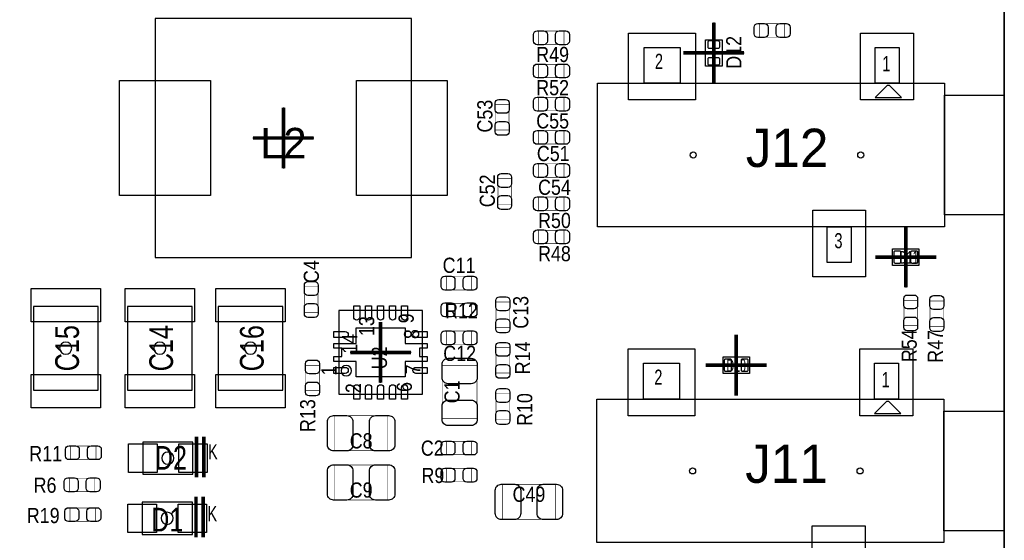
# Model space of a CAD drawing. Extents: x -1 to 170, y -5 to 90.
# Tile 7 of 9: x 129 to 170, y 25 to 47. Entities that reach past the tile are written whole.
import ezdxf
from ezdxf.enums import TextEntityAlignment as Align

# ---------------------------------------------------------------- set-up
doc = ezdxf.new("R2010")
doc.units = 0
for name, color, linetype in [('BG_OUTLINE', 3, 'CONTINUOUS'), ('PG_ASSEMBLY_TOP', 140, 'CONTINUOUS'), ('PG_BODY_CENTER', 211, 'CONTINUOUS'), ('PIN_BOTTOM', 2, 'CONTINUOUS'), ('PIN_TOP', 160, 'CONTINUOUS'), ('RD_ASSEMBLY_TOP', 140, 'CONTINUOUS')]:
    doc.layers.add(name, color=color, linetype=linetype)

msp = doc.modelspace()

# ---------------------------------------------------------------- linework, layer by layer
at = {"layer": 'BG_OUTLINE'}
msp.add_lwpolyline([(0, 89.662), (169.926, 89.662), (169.926, 78.882748), (164.405818, 78.882748), (164.406072, 78.882748, 0.414139), (163.40582, 77.88275), (163.40582, 77.125068, 0.414205), (164.405818, 76.12507), (164.405564, 76.124816), (169.926, 76.12507), (169.926, 50.868072), (164.405818, 50.868072, 0.414212), (163.40582, 49.868074), (163.40582, 49.110392, 0.414205), (164.405818, 48.110394), (169.926, 48.110394), (169.926, 0), (0, 0)], format="xyb", dxfattribs=at)
for points in [[(169.926, 0), (169.926, 48.110394)], [(169.926, 44.565062), (169.926, 44.59351)], [(169.926, 44.300394), (169.926, 44.283884)]]:
    msp.add_lwpolyline(points, dxfattribs=at)
at = {"layer": 'PG_ASSEMBLY_TOP'}
for points in [[(145.151602, 46.73219), (134.451598, 46.73219), (134.451598, 36.73221), (145.151602, 36.73221), (145.151602, 46.73219)], [(145.61566, 31.01594), (145.61566, 34.51606), (142.11554, 34.51606), (142.11554, 31.01594), (145.61566, 31.01594)]]:
    msp.add_lwpolyline(points, dxfattribs=at)
for points, const_width in [([(159.693102, 45.948092), (159.693102, 46.507908), (160.753298, 46.507908), (160.753298, 45.948092), (159.693102, 45.948092)], 0.024892), ([(150.472902, 45.643292), (150.472902, 46.203108), (151.533098, 46.203108), (151.533098, 45.643292), (150.472902, 45.643292)], 0.024892), ([(150.472902, 44.255436), (150.472902, 44.815252), (151.533098, 44.815252), (151.533098, 44.255436), (150.472902, 44.255436)], 0.024892), ([(150.472902, 42.86758), (150.472902, 43.427396), (151.533098, 43.427396), (151.533098, 42.86758), (150.472902, 42.86758)], 0.024892), ([(149.225508, 42.065702), (148.665692, 42.065702), (148.665692, 43.125898), (149.225508, 43.125898), (149.225508, 42.065702)], 0.024892), ([(151.533098, 42.03954), (151.533098, 41.479724), (150.472902, 41.479724), (150.472902, 42.03954), (151.533098, 42.03954)], 0.024892), ([(150.472902, 40.091868), (150.472902, 40.651684), (151.533098, 40.651684), (151.533098, 40.091868), (150.472902, 40.091868)], 0.024892), ([(148.767292, 40.027098), (149.327108, 40.027098), (149.327108, 38.966902), (148.767292, 38.966902), (148.767292, 40.027098)], 0.024892), ([(150.472902, 38.704012), (150.472902, 39.263828), (151.533098, 39.263828), (151.533098, 38.704012), (150.472902, 38.704012)], 0.024892), ([(150.472902, 37.316156), (150.472902, 37.875972), (151.533098, 37.875972), (151.533098, 37.316156), (150.472902, 37.316156)], 0.024892), ([(147.672298, 35.941508), (147.672298, 35.381692), (146.612102, 35.381692), (146.612102, 35.941508), (147.672298, 35.941508)], 0.024892), ([(141.249908, 34.448496), (140.690092, 34.448496), (140.690092, 35.508692), (141.249908, 35.508692), (141.249908, 34.448496)], 0.024892), ([(146.612102, 34.264092), (146.612102, 34.823908), (147.672298, 34.823908), (147.672298, 34.264092), (146.612102, 34.264092)], 0.024892), ([(148.691092, 34.870898), (149.250908, 34.870898), (149.250908, 33.810702), (148.691092, 33.810702), (148.691092, 34.870898)], 0.024892), ([(165.734492, 34.947098), (166.294308, 34.947098), (166.294308, 33.886902), (165.734492, 33.886902), (165.734492, 34.947098)], 0.024892), ([(166.826692, 34.921698), (167.386508, 34.921698), (167.386508, 33.861502), (166.826692, 33.861502), (166.826692, 34.921698)], 0.024892), ([(146.612102, 33.09874), (146.612102, 33.658556), (147.672298, 33.658556), (147.672298, 33.09874), (146.612102, 33.09874)], 0.024892), ([(149.250908, 31.905702), (148.691092, 31.905702), (148.691092, 32.965898), (149.250908, 32.965898), (149.250908, 31.905702)], 0.024892), ([(141.300708, 31.169102), (140.740892, 31.169102), (140.740892, 32.229298), (141.300708, 32.229298), (141.300708, 31.169102)], 0.024892), ([(147.897596, 30.014926), (146.437604, 30.014926), (146.437604, 32.215074), (147.897596, 32.215074), (147.897596, 30.014926)], 0.024892), ([(148.691092, 31.035498), (149.250908, 31.035498), (149.250908, 29.975302), (148.691092, 29.975302), (148.691092, 31.035498)], 0.024892), ([(144.152874, 30.117796), (144.152874, 28.657804), (141.952726, 28.657804), (141.952726, 30.117796), (144.152874, 30.117796)], 0.024892), ([(136.175496, 27.5463), (136.175496, 29.246322)], 0.150114), ([(136.475724, 27.5463), (136.475724, 29.246322)], 0.150114), ([(130.914902, 28.295092), (130.914902, 28.854908), (131.975098, 28.854908), (131.975098, 28.295092), (130.914902, 28.295092)], 0.024892), ([(146.612102, 28.490672), (146.612102, 29.050488), (147.672298, 29.050488), (147.672298, 28.490672), (146.612102, 28.490672)], 0.024892), ([(144.152874, 28.060396), (144.152874, 26.600404), (141.952726, 26.600404), (141.952726, 28.060396), (144.152874, 28.060396)], 0.024892), ([(147.672298, 27.915108), (147.672298, 27.355292), (146.612102, 27.355292), (146.612102, 27.915108), (147.672298, 27.915108)], 0.024892), ([(130.864102, 26.948892), (130.864102, 27.508708), (131.924298, 27.508708), (131.924298, 26.948892), (130.864102, 26.948892)], 0.024892), ([(148.963126, 25.787604), (148.963126, 27.247596), (151.163274, 27.247596), (151.163274, 25.787604), (148.963126, 25.787604)], 0.024892), ([(136.150096, 25.0317), (136.150096, 26.731722)], 0.150114), ([(136.450324, 25.0317), (136.450324, 26.731722)], 0.150114), ([(131.949698, 26.264108), (131.949698, 25.704292), (130.889502, 25.704292), (130.889502, 26.264108), (131.949698, 26.264108)], 0.024892)]:
    msp.add_lwpolyline(points, dxfattribs=dict(at, const_width=const_width))
for points in [[(157.434788, 45.83811), (158.134812, 45.83811), (158.134812, 44.73829), (157.434788, 44.73829)], [(154.8765, 44.020994), (154.8765, 45.521118), (156.37637, 45.521118), (156.37637, 44.020994)], [(164.526468, 44.020994), (164.526468, 45.521118), (165.526466, 45.521118), (165.526466, 44.020994)], [(152.926288, 38.021006), (152.926288, 44.020994), (167.426386, 44.020994), (167.426386, 38.021006)], [(164.526468, 43.421046), (165.626288, 43.421046), (165.126416, 43.920918), (165.02634, 43.920918)], [(167.426386, 38.520878), (167.426386, 43.521122), (169.926508, 43.521122), (169.926508, 38.520878)], [(162.526472, 36.520882), (162.526472, 38.021006), (163.52647, 38.021006), (163.52647, 36.520882)], [(166.36111, 37.103812), (166.36111, 36.403788), (165.26129, 36.403788), (165.26129, 37.103812)], [(129.35839, 34.69386), (129.35839, 31.19374), (132.05841, 31.19374), (132.05841, 34.69386)], [(133.289802, 34.69386), (133.289802, 31.19374), (135.989822, 31.19374), (135.989822, 34.69386)], [(137.07618, 34.69386), (137.07618, 31.19374), (139.7762, 31.19374), (139.7762, 34.69386)], [(159.27451, 32.582612), (159.27451, 31.882588), (158.17469, 31.882588), (158.17469, 32.582612)], [(154.8511, 30.813756), (154.8511, 32.31388), (156.35097, 32.31388), (156.35097, 30.813756)], [(164.501068, 30.813756), (164.501068, 32.31388), (165.501066, 32.31388), (165.501066, 30.813756)], [(152.900888, 24.813768), (152.900888, 30.813756), (167.400986, 30.813756), (167.400986, 24.813768)], [(164.501068, 30.213808), (165.600888, 30.213808), (165.101016, 30.71368), (165.00094, 30.71368)], [(167.400986, 25.31364), (167.400986, 30.313884), (169.901108, 30.313884), (169.901108, 25.31364)], [(136.025636, 29.021278), (133.925564, 29.021278), (133.925564, 27.671522), (136.025636, 27.671522)], [(136.000236, 26.506678), (133.900164, 26.506678), (133.900164, 25.156922), (136.000236, 25.156922)]]:
    msp.add_lwpolyline(points, close=True, dxfattribs=at)
at = {"layer": 'PG_ASSEMBLY_TOP', "const_width": 0.0508}
for points in [[(157.8356, 45.93971, 1), (157.734, 45.93971, 1), (157.8356, 45.93971)], [(166.51351, 36.7538, 1), (166.41191, 36.7538, 1), (166.51351, 36.7538)], [(159.42691, 32.2326, 1), (159.32531, 32.2326, 1), (159.42691, 32.2326)]]:
    msp.add_lwpolyline(points, format="xyb", dxfattribs=at)
at = {"layer": 'PG_ASSEMBLY_TOP'}
msp.add_lwpolyline([(142.647924, 32.004, 1), (142.213076, 32.004, 1), (142.647924, 32.004)], format="xyb", dxfattribs=at)
at = {"layer": 'PG_BODY_CENTER', "const_width": 0.1524}
for points in [[(157.7848, 46.5582), (157.7848, 44.0182)], [(156.5148, 45.2882), (159.0548, 45.2882)], [(139.8016, 43.0022), (139.8016, 40.4622)], [(141.0716, 41.7322), (138.5316, 41.7322)], [(165.8112, 38.0238), (165.8112, 35.4838)], [(167.0812, 36.7538), (164.5412, 36.7538)], [(143.8656, 31.496), (143.8656, 34.036)], [(158.7246, 33.5026), (158.7246, 30.9626)], [(145.1356, 32.766), (142.5956, 32.766)], [(159.9946, 32.2326), (157.4546, 32.2326)]]:
    msp.add_lwpolyline(points, dxfattribs=at)
at = {"layer": 'PG_BODY_CENTER'}
for points in [[(157.7848, 46.5582), (157.7848, 44.0182)], [(156.5148, 45.2882), (159.0548, 45.2882)], [(139.8016, 43.0022), (139.8016, 40.4622)], [(141.0716, 41.7322), (138.5316, 41.7322)], [(165.8112, 38.0238), (165.8112, 35.4838)], [(167.0812, 36.7538), (164.5412, 36.7538)], [(143.8656, 31.496), (143.8656, 34.036)], [(158.7246, 33.5026), (158.7246, 30.9626)], [(145.1356, 32.766), (142.5956, 32.766)], [(159.9946, 32.2326), (157.4546, 32.2326)]]:
    msp.add_lwpolyline(points, dxfattribs=at)
for points in [[(130.9624, 32.9438, 1), (130.4544, 32.9438, 1)], [(134.893812, 32.9438, 1), (134.385812, 32.9438, 1)], [(138.68019, 32.9438, 1), (138.17219, 32.9438, 1)], [(135.2296, 28.3464, 1), (134.7216, 28.3464, 1)], [(135.2042, 25.8318, 1), (134.6962, 25.8318, 1)]]:
    msp.add_lwpolyline(points, format="xyb", close=True, dxfattribs=at)
at = {"layer": 'PIN_BOTTOM'}
for centre in [(156.92628, 41.021), (163.92652, 41.021), (156.90088, 27.813762), (163.90112, 27.813762)]:
    msp.add_circle(centre, 0.127, dxfattribs=at)
at = {"layer": 'PIN_TOP'}
for points in [[(159.623252, 46.518068), (159.90316, 46.518068, -0.414846), (160.053274, 46.367954), (160.053274, 46.088046, -0.414846), (159.90316, 45.937932), (159.623252, 45.937932, -0.414846), (159.473138, 46.088046), (159.473138, 46.367954, -0.414846)], [(160.823148, 45.937932), (160.54324, 45.937932, -0.414846), (160.393126, 46.088046), (160.393126, 46.367954, -0.414846), (160.54324, 46.518068), (160.823148, 46.518068, -0.414846), (160.973262, 46.367954), (160.973262, 46.088046, -0.414846)], [(150.403052, 46.213268), (150.68296, 46.213268, -0.414846), (150.833074, 46.063154), (150.833074, 45.783246, -0.414846), (150.68296, 45.633132), (150.403052, 45.633132, -0.414846), (150.252938, 45.783246), (150.252938, 46.063154, -0.414846)], [(151.602948, 45.633132), (151.32304, 45.633132, -0.414846), (151.172926, 45.783246), (151.172926, 46.063154, -0.414846), (151.32304, 46.213268), (151.602948, 46.213268, -0.414846), (151.753062, 46.063154), (151.753062, 45.783246, -0.414846)], [(157.534864, 45.738288), (157.534864, 45.538136, 0.414463), (157.584902, 45.488098), (157.984698, 45.488098, 0.414463), (158.034736, 45.538136), (158.034736, 45.738288, 0.414463), (157.984698, 45.788326), (157.584902, 45.788326, 0.414463)], [(157.534864, 45.038264), (157.534864, 44.838112, 0.414463), (157.584902, 44.788074), (157.984698, 44.788074, 0.414463), (158.034736, 44.838112), (158.034736, 45.038264, 0.414463), (157.984698, 45.088302), (157.584902, 45.088302, 0.414463)], [(150.403052, 44.825412), (150.68296, 44.825412, -0.414846), (150.833074, 44.675298), (150.833074, 44.39539, -0.414846), (150.68296, 44.245276), (150.403052, 44.245276, -0.414846), (150.252938, 44.39539), (150.252938, 44.675298, -0.414846)], [(151.602948, 44.245276), (151.32304, 44.245276, -0.414846), (151.172926, 44.39539), (151.172926, 44.675298, -0.414846), (151.32304, 44.825412), (151.602948, 44.825412, -0.414846), (151.753062, 44.675298), (151.753062, 44.39539, -0.414846)], [(149.235668, 43.195748), (149.235668, 42.91584, -0.414846), (149.085554, 42.765726), (148.805646, 42.765726, -0.414846), (148.655532, 42.91584), (148.655532, 43.195748, -0.414846), (148.805646, 43.345862), (149.085554, 43.345862, -0.414846)], [(150.403052, 43.437556), (150.68296, 43.437556, -0.414846), (150.833074, 43.287442), (150.833074, 43.007534, -0.414846), (150.68296, 42.85742), (150.403052, 42.85742, -0.414846), (150.252938, 43.007534), (150.252938, 43.287442, -0.414846)], [(151.602948, 42.85742), (151.32304, 42.85742, -0.414846), (151.172926, 43.007534), (151.172926, 43.287442, -0.414846), (151.32304, 43.437556), (151.602948, 43.437556, -0.414846), (151.753062, 43.287442), (151.753062, 43.007534, -0.414846)], [(148.655532, 41.995852), (148.655532, 42.27576, -0.414846), (148.805646, 42.425874), (149.085554, 42.425874, -0.414846), (149.235668, 42.27576), (149.235668, 41.995852, -0.414846), (149.085554, 41.845738), (148.805646, 41.845738, -0.414846)], [(150.403052, 42.0497), (150.68296, 42.0497, -0.414846), (150.833074, 41.899586), (150.833074, 41.619678, -0.414846), (150.68296, 41.469564), (150.403052, 41.469564, -0.414846), (150.252938, 41.619678), (150.252938, 41.899586, -0.414846)], [(151.602948, 41.469564), (151.32304, 41.469564, -0.414846), (151.172926, 41.619678), (151.172926, 41.899586, -0.414846), (151.32304, 42.0497), (151.602948, 42.0497, -0.414846), (151.753062, 41.899586), (151.753062, 41.619678, -0.414846)], [(150.403052, 40.661844), (150.68296, 40.661844, -0.414846), (150.833074, 40.51173), (150.833074, 40.231822, -0.414846), (150.68296, 40.081708), (150.403052, 40.081708, -0.414846), (150.252938, 40.231822), (150.252938, 40.51173, -0.414846)], [(151.602948, 40.081708), (151.32304, 40.081708, -0.414846), (151.172926, 40.231822), (151.172926, 40.51173, -0.414846), (151.32304, 40.661844), (151.602948, 40.661844, -0.414846), (151.753062, 40.51173), (151.753062, 40.231822, -0.414846)], [(149.337268, 40.096948), (149.337268, 39.81704, -0.414846), (149.187154, 39.666926), (148.907246, 39.666926, -0.414846), (148.757132, 39.81704), (148.757132, 40.096948, -0.414846), (148.907246, 40.247062), (149.187154, 40.247062, -0.414846)], [(148.757132, 38.897052), (148.757132, 39.17696, -0.414846), (148.907246, 39.327074), (149.187154, 39.327074, -0.414846), (149.337268, 39.17696), (149.337268, 38.897052, -0.414846), (149.187154, 38.746938), (148.907246, 38.746938, -0.414846)], [(150.403052, 39.273988), (150.68296, 39.273988, -0.414846), (150.833074, 39.123874), (150.833074, 38.843966, -0.414846), (150.68296, 38.693852), (150.403052, 38.693852, -0.414846), (150.252938, 38.843966), (150.252938, 39.123874, -0.414846)], [(151.602948, 38.693852), (151.32304, 38.693852, -0.414846), (151.172926, 38.843966), (151.172926, 39.123874, -0.414846), (151.32304, 39.273988), (151.602948, 39.273988, -0.414846), (151.753062, 39.123874), (151.753062, 38.843966, -0.414846)], [(150.403052, 37.886132), (150.68296, 37.886132, -0.414846), (150.833074, 37.736018), (150.833074, 37.45611, -0.414846), (150.68296, 37.305996), (150.403052, 37.305996, -0.414846), (150.252938, 37.45611), (150.252938, 37.736018, -0.414846)], [(151.602948, 37.305996), (151.32304, 37.305996, -0.414846), (151.172926, 37.45611), (151.172926, 37.736018, -0.414846), (151.32304, 37.886132), (151.602948, 37.886132, -0.414846), (151.753062, 37.736018), (151.753062, 37.45611, -0.414846)], [(165.561264, 37.003736), (165.361112, 37.003736, 0.414463), (165.311074, 36.953698), (165.311074, 36.553902, 0.414463), (165.361112, 36.503864), (165.561264, 36.503864, 0.414463), (165.611302, 36.553902), (165.611302, 36.953698, 0.414463)], [(166.261288, 37.003736), (166.061136, 37.003736, 0.414463), (166.011098, 36.953698), (166.011098, 36.553902, 0.414463), (166.061136, 36.503864), (166.261288, 36.503864, 0.414463), (166.311326, 36.553902), (166.311326, 36.953698, 0.414463)], [(146.542252, 35.951668), (146.82216, 35.951668, -0.414846), (146.972274, 35.801554), (146.972274, 35.521646, -0.414846), (146.82216, 35.371532), (146.542252, 35.371532, -0.414846), (146.392138, 35.521646), (146.392138, 35.801554, -0.414846)], [(147.742148, 35.371532), (147.46224, 35.371532, -0.414846), (147.312126, 35.521646), (147.312126, 35.801554, -0.414846), (147.46224, 35.951668), (147.742148, 35.951668, -0.414846), (147.892262, 35.801554), (147.892262, 35.521646, -0.414846)], [(141.260068, 35.578542), (141.260068, 35.298634, -0.414846), (141.109954, 35.14852), (140.830046, 35.14852, -0.414846), (140.679932, 35.298634), (140.679932, 35.578542, -0.414846), (140.830046, 35.728656), (141.109954, 35.728656, -0.414846)], [(149.261068, 34.940748), (149.261068, 34.66084, -0.414846), (149.110954, 34.510726), (148.831046, 34.510726, -0.414846), (148.680932, 34.66084), (148.680932, 34.940748, -0.414846), (148.831046, 35.090862), (149.110954, 35.090862, -0.414846)], [(166.304468, 35.016948), (166.304468, 34.73704, -0.414846), (166.154354, 34.586926), (165.874446, 34.586926, -0.414846), (165.724332, 34.73704), (165.724332, 35.016948, -0.414846), (165.874446, 35.167062), (166.154354, 35.167062, -0.414846)], [(167.396668, 34.991548), (167.396668, 34.71164, -0.414846), (167.246554, 34.561526), (166.966646, 34.561526, -0.414846), (166.816532, 34.71164), (166.816532, 34.991548, -0.414846), (166.966646, 35.141662), (167.246554, 35.141662, -0.414846)], [(140.679932, 34.378646), (140.679932, 34.658554, -0.414846), (140.830046, 34.808668), (141.109954, 34.808668, -0.414846), (141.260068, 34.658554), (141.260068, 34.378646, -0.414846), (141.109954, 34.228532), (140.830046, 34.228532, -0.414846)], [(142.99057, 34.240978, -0.999952), (142.740634, 34.240978), (142.740634, 34.715958), (142.99057, 34.715958)], [(143.490442, 34.240978, -0.999952), (143.240506, 34.240978), (143.240506, 34.715958), (143.490442, 34.715958)], [(143.990568, 34.240978, -0.999952), (143.740632, 34.240978), (143.740632, 34.715958), (143.990568, 34.715958)], [(144.490694, 34.240978, -0.999952), (144.240758, 34.240978), (144.240758, 34.715958), (144.490694, 34.715958)], [(144.990566, 34.240978, -0.999952), (144.74063, 34.240978), (144.74063, 34.715958), (144.990566, 34.715958)], [(146.542252, 34.834068), (146.82216, 34.834068, -0.414846), (146.972274, 34.683954), (146.972274, 34.404046, -0.414846), (146.82216, 34.253932), (146.542252, 34.253932, -0.414846), (146.392138, 34.404046), (146.392138, 34.683954, -0.414846)], [(147.742148, 34.253932), (147.46224, 34.253932, -0.414846), (147.312126, 34.404046), (147.312126, 34.683954, -0.414846), (147.46224, 34.834068), (147.742148, 34.834068, -0.414846), (147.892262, 34.683954), (147.892262, 34.404046, -0.414846)], [(148.680932, 33.740852), (148.680932, 34.02076, -0.414846), (148.831046, 34.170874), (149.110954, 34.170874, -0.414846), (149.261068, 34.02076), (149.261068, 33.740852, -0.414846), (149.110954, 33.590738), (148.831046, 33.590738, -0.414846)], [(165.724332, 33.817052), (165.724332, 34.09696, -0.414846), (165.874446, 34.247074), (166.154354, 34.247074, -0.414846), (166.304468, 34.09696), (166.304468, 33.817052, -0.414846), (166.154354, 33.666938), (165.874446, 33.666938, -0.414846)], [(166.816532, 33.791652), (166.816532, 34.07156, -0.414846), (166.966646, 34.221674), (167.246554, 34.221674, -0.414846), (167.396668, 34.07156), (167.396668, 33.791652, -0.414846), (167.246554, 33.641538), (166.966646, 33.641538, -0.414846)], [(142.390622, 33.64103, -0.999952), (142.390622, 33.391094), (141.915642, 33.391094), (141.915642, 33.64103)], [(145.340578, 33.391094, -0.999952), (145.340578, 33.64103), (145.815558, 33.64103), (145.815558, 33.391094)], [(146.542252, 33.668716), (146.82216, 33.668716, -0.414846), (146.972274, 33.518602), (146.972274, 33.238694, -0.414846), (146.82216, 33.08858), (146.542252, 33.08858, -0.414846), (146.392138, 33.238694), (146.392138, 33.518602, -0.414846)], [(147.742148, 33.08858), (147.46224, 33.08858, -0.414846), (147.312126, 33.238694), (147.312126, 33.518602, -0.414846), (147.46224, 33.668716), (147.742148, 33.668716, -0.414846), (147.892262, 33.518602), (147.892262, 33.238694, -0.414846)], [(149.261068, 33.035748), (149.261068, 32.75584, -0.414846), (149.110954, 32.605726), (148.831046, 32.605726, -0.414846), (148.680932, 32.75584), (148.680932, 33.035748, -0.414846), (148.831046, 33.185862), (149.110954, 33.185862, -0.414846)], [(147.902676, 32.269938), (147.902676, 31.710122, -0.414709), (147.652486, 31.459932), (146.682714, 31.459932, -0.414709), (146.432524, 31.710122), (146.432524, 32.269938, -0.414709), (146.682714, 32.520128), (147.652486, 32.520128, -0.414709)], [(141.310868, 32.299148), (141.310868, 32.01924, -0.414846), (141.160754, 31.869126), (140.880846, 31.869126, -0.414846), (140.730732, 32.01924), (140.730732, 32.299148, -0.414846), (140.880846, 32.449262), (141.160754, 32.449262, -0.414846)], [(142.390622, 32.140906, -0.999952), (142.390622, 31.89097), (141.915642, 31.89097), (141.915642, 32.140906)], [(145.340578, 31.89097, -0.999952), (145.340578, 32.140906), (145.815558, 32.140906), (145.815558, 31.89097)], [(148.680932, 31.835852), (148.680932, 32.11576, -0.414846), (148.831046, 32.265874), (149.110954, 32.265874, -0.414846), (149.261068, 32.11576), (149.261068, 31.835852, -0.414846), (149.110954, 31.685738), (148.831046, 31.685738, -0.414846)], [(158.474664, 32.482536), (158.274512, 32.482536, 0.414463), (158.224474, 32.432498), (158.224474, 32.032702, 0.414463), (158.274512, 31.982664), (158.474664, 31.982664, 0.414463), (158.524702, 32.032702), (158.524702, 32.432498, 0.414463)], [(159.174688, 32.482536), (158.974536, 32.482536, 0.414463), (158.924498, 32.432498), (158.924498, 32.032702, 0.414463), (158.974536, 31.982664), (159.174688, 31.982664, 0.414463), (159.224726, 32.032702), (159.224726, 32.432498, 0.414463)], [(140.730732, 31.099252), (140.730732, 31.37916, -0.414846), (140.880846, 31.529274), (141.160754, 31.529274, -0.414846), (141.310868, 31.37916), (141.310868, 31.099252, -0.414846), (141.160754, 30.949138), (140.880846, 30.949138, -0.414846)], [(142.740634, 31.291022, -0.999952), (142.99057, 31.291022), (142.99057, 30.816042), (142.740634, 30.816042)], [(143.240506, 31.291022, -0.999952), (143.490442, 31.291022), (143.490442, 30.816042), (143.240506, 30.816042)], [(143.740632, 31.291022, -0.999952), (143.990568, 31.291022), (143.990568, 30.816042), (143.740632, 30.816042)], [(144.240758, 31.291022, -0.999952), (144.490694, 31.291022), (144.490694, 30.816042), (144.240758, 30.816042)], [(144.74063, 31.291022, -0.999952), (144.990566, 31.291022), (144.990566, 30.816042), (144.74063, 30.816042)], [(149.261068, 31.105348), (149.261068, 30.82544, -0.414846), (149.110954, 30.675326), (148.831046, 30.675326, -0.414846), (148.680932, 30.82544), (148.680932, 31.105348, -0.414846), (148.831046, 31.255462), (149.110954, 31.255462, -0.414846)], [(146.432524, 29.960062), (146.432524, 30.519878, -0.414709), (146.682714, 30.770068), (147.652486, 30.770068, -0.414709), (147.902676, 30.519878), (147.902676, 29.960062, -0.414709), (147.652486, 29.709872), (146.682714, 29.709872, -0.414709)], [(141.897862, 30.122876), (142.457678, 30.122876, -0.414709), (142.707868, 29.872686), (142.707868, 28.902914, -0.414709), (142.457678, 28.652724), (141.897862, 28.652724, -0.414709), (141.647672, 28.902914), (141.647672, 29.872686, -0.414709)], [(144.207738, 28.652724), (143.647922, 28.652724, -0.414709), (143.397732, 28.902914), (143.397732, 29.872686, -0.414709), (143.647922, 30.122876), (144.207738, 30.122876, -0.414709), (144.457928, 29.872686), (144.457928, 28.902914, -0.414709)], [(148.680932, 29.905452), (148.680932, 30.18536, -0.414846), (148.831046, 30.335474), (149.110954, 30.335474, -0.414846), (149.261068, 30.18536), (149.261068, 29.905452, -0.414846), (149.110954, 29.755338), (148.831046, 29.755338, -0.414846)], [(130.845052, 28.865068), (131.12496, 28.865068, -0.414846), (131.275074, 28.714954), (131.275074, 28.435046, -0.414846), (131.12496, 28.284932), (130.845052, 28.284932, -0.414846), (130.694938, 28.435046), (130.694938, 28.714954, -0.414846)], [(132.044948, 28.284932), (131.76504, 28.284932, -0.414846), (131.614926, 28.435046), (131.614926, 28.714954, -0.414846), (131.76504, 28.865068), (132.044948, 28.865068, -0.414846), (132.195062, 28.714954), (132.195062, 28.435046, -0.414846)], [(146.542252, 29.060648), (146.82216, 29.060648, -0.414846), (146.972274, 28.910534), (146.972274, 28.630626, -0.414846), (146.82216, 28.480512), (146.542252, 28.480512, -0.414846), (146.392138, 28.630626), (146.392138, 28.910534, -0.414846)], [(147.742148, 28.480512), (147.46224, 28.480512, -0.414846), (147.312126, 28.630626), (147.312126, 28.910534, -0.414846), (147.46224, 29.060648), (147.742148, 29.060648, -0.414846), (147.892262, 28.910534), (147.892262, 28.630626, -0.414846)], [(141.897862, 28.065476), (142.457678, 28.065476, -0.414709), (142.707868, 27.815286), (142.707868, 26.845514, -0.414709), (142.457678, 26.595324), (141.897862, 26.595324, -0.414709), (141.647672, 26.845514), (141.647672, 27.815286, -0.414709)], [(144.207738, 26.595324), (143.647922, 26.595324, -0.414709), (143.397732, 26.845514), (143.397732, 27.815286, -0.414709), (143.647922, 28.065476), (144.207738, 28.065476, -0.414709), (144.457928, 27.815286), (144.457928, 26.845514, -0.414709)], [(146.542252, 27.925268), (146.82216, 27.925268, -0.414846), (146.972274, 27.775154), (146.972274, 27.495246, -0.414846), (146.82216, 27.345132), (146.542252, 27.345132, -0.414846), (146.392138, 27.495246), (146.392138, 27.775154, -0.414846)], [(147.742148, 27.345132), (147.46224, 27.345132, -0.414846), (147.312126, 27.495246), (147.312126, 27.775154, -0.414846), (147.46224, 27.925268), (147.742148, 27.925268, -0.414846), (147.892262, 27.775154), (147.892262, 27.495246, -0.414846)], [(130.794252, 27.518868), (131.07416, 27.518868, -0.414846), (131.224274, 27.368754), (131.224274, 27.088846, -0.414846), (131.07416, 26.938732), (130.794252, 26.938732, -0.414846), (130.644138, 27.088846), (130.644138, 27.368754, -0.414846)], [(131.994148, 26.938732), (131.71424, 26.938732, -0.414846), (131.564126, 27.088846), (131.564126, 27.368754, -0.414846), (131.71424, 27.518868), (131.994148, 27.518868, -0.414846), (132.144262, 27.368754), (132.144262, 27.088846, -0.414846)], [(148.908262, 27.252676), (149.468078, 27.252676, -0.414709), (149.718268, 27.002486), (149.718268, 26.032714, -0.414709), (149.468078, 25.782524), (148.908262, 25.782524, -0.414709), (148.658072, 26.032714), (148.658072, 27.002486, -0.414709)], [(151.218138, 25.782524), (150.658322, 25.782524, -0.414709), (150.408132, 26.032714), (150.408132, 27.002486, -0.414709), (150.658322, 27.252676), (151.218138, 27.252676, -0.414709), (151.468328, 27.002486), (151.468328, 26.032714, -0.414709)], [(130.819652, 26.274268), (131.09956, 26.274268, -0.414846), (131.249674, 26.124154), (131.249674, 25.844246, -0.414846), (131.09956, 25.694132), (130.819652, 25.694132, -0.414846), (130.669538, 25.844246), (130.669538, 26.124154, -0.414846)], [(132.019548, 25.694132), (131.73964, 25.694132, -0.414846), (131.589526, 25.844246), (131.589526, 26.124154, -0.414846), (131.73964, 26.274268), (132.019548, 26.274268, -0.414846), (132.169662, 26.124154), (132.169662, 25.844246, -0.414846)]]:
    msp.add_lwpolyline(points, format="xyb", close=True, dxfattribs=at)
for points in [[(154.229308, 43.324018), (154.229308, 46.118018), (157.023308, 46.118018), (157.023308, 43.324018)], [(163.92144, 43.324018), (163.92144, 46.118018), (166.13124, 46.118018), (166.13124, 43.324018)], [(136.751695, 44.132246), (136.751695, 39.332154), (132.951601, 39.332154), (132.951601, 44.132246)], [(146.651599, 44.132246), (146.651599, 39.332154), (142.851505, 39.332154), (142.851505, 44.132246)], [(161.921444, 35.923982), (161.921444, 38.717982), (164.131244, 38.717982), (164.131244, 35.923982)], [(132.158359, 34.043874), (129.258441, 34.043874), (129.258441, 35.443922), (132.158359, 35.443922)], [(136.089771, 34.043874), (133.189853, 34.043874), (133.189853, 35.443922), (136.089771, 35.443922)], [(139.876149, 34.043874), (136.976231, 34.043874), (136.976231, 35.443922), (139.876149, 35.443922)], [(142.84071, 31.74111), (142.84071, 32.391096), (141.915642, 32.391096), (141.915642, 32.590994), (142.240508, 32.590994), (142.240508, 32.941006), (141.915642, 32.941006), (141.915642, 33.140904), (142.84071, 33.140904), (142.84071, 33.79089), (144.89049, 33.79089), (144.89049, 33.140904), (145.815558, 33.140904), (145.815558, 32.941006), (145.490692, 32.941006), (145.490692, 32.590994), (145.815558, 32.590994), (145.815558, 32.391096), (144.89049, 32.391096), (144.89049, 31.74111)], [(154.203908, 30.11678), (154.203908, 32.91078), (156.997908, 32.91078), (156.997908, 30.11678)], [(163.89604, 30.11678), (163.89604, 32.91078), (166.10584, 32.91078), (166.10584, 30.11678)], [(132.158359, 30.443678), (129.258441, 30.443678), (129.258441, 31.843726), (132.158359, 31.843726)], [(136.089771, 30.443678), (133.189853, 30.443678), (133.189853, 31.843726), (136.089771, 31.843726)], [(139.876149, 30.443678), (136.976231, 30.443678), (136.976231, 31.843726), (139.876149, 31.843726)], [(133.328664, 27.7495), (133.328664, 28.9433), (134.522464, 28.9433), (134.522464, 27.7495)], [(135.428736, 27.7495), (135.428736, 28.9433), (136.622536, 28.9433), (136.622536, 27.7495)], [(133.303264, 25.2349), (133.303264, 26.4287), (134.497064, 26.4287), (134.497064, 25.2349)], [(135.403336, 25.2349), (135.403336, 26.4287), (136.597136, 26.4287), (136.597136, 25.2349)], [(161.896044, 22.716744), (161.896044, 25.510744), (164.105844, 25.510744), (164.105844, 22.716744)]]:
    msp.add_lwpolyline(points, close=True, dxfattribs=at)
for centre in [(156.92628, 41.021), (163.92652, 41.021), (156.90088, 27.813762), (163.90112, 27.813762)]:
    msp.add_circle(centre, 0.127, dxfattribs=at)

# ---------------------------------------------------------------- texts
at = {"layer": 'PG_ASSEMBLY_TOP', "width": 0.72}
for s, p in [('2', (155.326334, 44.620942)), ('1', (164.826442, 44.52112)), ('3', (162.826446, 37.121084)), ('2', (155.300934, 31.413704)), ('1', (164.801042, 31.313882)), ('K', (136.652, 28.2956)), ('K', (136.6266, 25.7048))]:
    msp.add_text(s, height=0.635, dxfattribs=at).set_placement(p)
at = {"layer": 'PG_ASSEMBLY_TOP', "width": 0.88}
for s, p in [('13', (143.5989, 33.4518)), ('9', (145.2499, 33.9852)), ('14', (142.8877, 32.7152)), ('8', (145.4785, 33.3248)), ('1', (142.0241, 31.8008)), ('7', (145.5293, 31.8516)), ('2', (143.0401, 31.0642)), ('6', (145.1737, 31.115))]:
    msp.add_text(s, height=0.635, rotation=90, dxfattribs=at).set_placement(p)
at = {"layer": 'RD_ASSEMBLY_TOP'}
for s, height, width, p in [('D12', 0.635, 0.88, (158.9405, 45.3136)), ('C53', 0.635, 0.88, (148.5392, 42.6466)), ('C52', 0.635, 0.88, (148.6408, 39.5224)), ('C4', 0.635, 0.88, (141.2875, 36.1442)), ('C13', 0.635, 0.88, (150.0378, 34.4424)), ('C15', 0.9906, 0.794872, (131.260342, 32.9438)), ('C14', 0.9906, 0.794872, (135.191754, 32.9438)), ('C16', 0.9906, 0.794872, (138.978132, 32.9438)), ('R54', 0.635, 0.88, (166.2684, 33.0454)), ('R47', 0.635, 0.88, (167.3606, 33.02)), ('U2', 0.635, 0.88, (144.1323, 32.5374)), ('R14', 0.635, 0.88, (150.114, 32.5374)), ('C1', 0.635, 0.88, (147.1676, 31.115)), ('R10', 0.635, 0.88, (150.2029, 30.3784)), ('R13', 0.635, 0.88, (141.1351, 30.1244))]:
    msp.add_text(s, height=height, rotation=90, dxfattribs=dict(at, width=width)).set_placement(p, align=Align.CENTER)
for s, height, width, p in [('R49', 0.635, 0.88, (151.0538, 44.9072)), ('R52', 0.635, 0.88, (151.0538, 43.519344)), ('C55', 0.635, 0.88, (151.0538, 42.131488)), ('L2', 1.27, 1.0236, (139.8016, 40.885618)), ('C51', 0.635, 0.88, (151.0792, 40.767)), ('C54', 0.635, 0.88, (151.13, 39.355776)), ('R50', 0.635, 0.88, (151.13, 37.96792)), ('R48', 0.635, 0.88, (151.13, 36.580064)), ('C11', 0.635, 0.88, (147.1422, 36.0934)), ('D11', 0.5334, 0.619048, (165.9382, 36.4744)), ('R12', 0.635, 0.88, (147.2438, 34.1884)), ('C12', 0.635, 0.88, (147.1676, 32.4104)), ('D10', 0.5334, 0.619048, (158.7246, 31.9532)), ('C8', 0.635, 0.88, (143.0528, 28.7528)), ('R11', 0.635, 0.88, (129.8702, 28.2194)), ('D2', 0.9906, 0.794872, (135.1026, 27.8638)), ('C2', 0.635, 0.88, (146.0246, 28.448)), ('R9', 0.635, 0.88, (146.05, 27.305)), ('R6', 0.635, 0.88, (129.8448, 26.8986)), ('C9', 0.635, 0.88, (143.0528, 26.6954)), ('C49', 0.635, 0.88, (150.0632, 26.5176)), ('R19', 0.635, 0.88, (129.7686, 25.6286)), ('D1', 0.9906, 0.794872, (134.9502, 25.279858))]:
    msp.add_text(s, height=height, dxfattribs=dict(at, width=width)).set_placement(p, align=Align.CENTER)
for s, p in [('J12', (159.126428, 40.520874)), ('J11', (159.101028, 27.313636))]:
    msp.add_text(s, height=1.6002, dxfattribs=at).set_placement(p)

doc.saveas('drawing.dxf')
